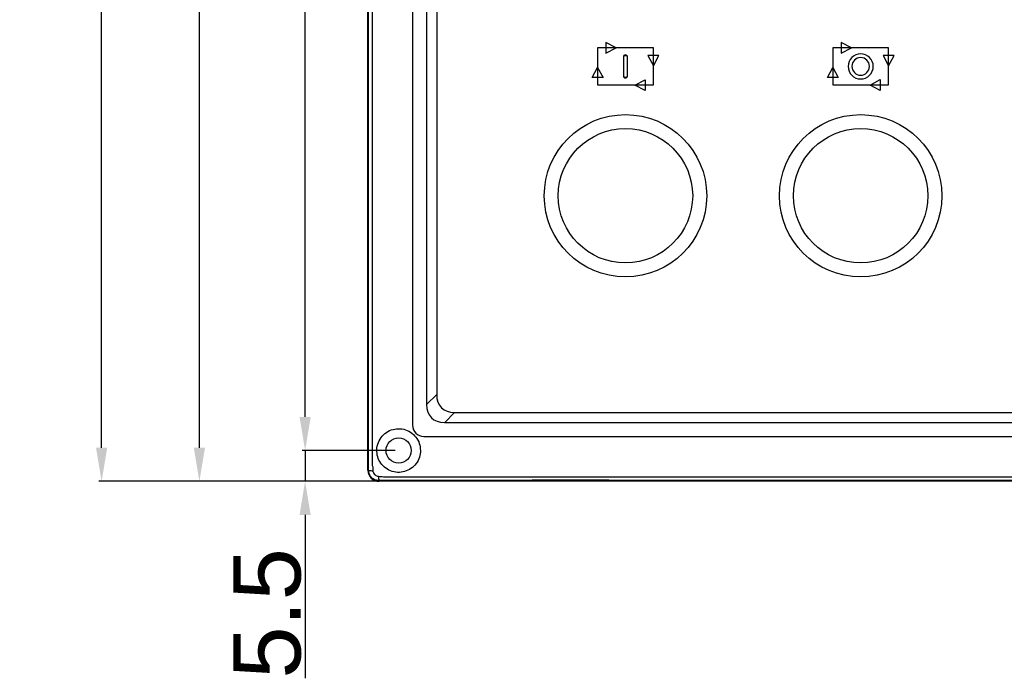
# Model space of a CAD drawing. Header units: millimetres. Extents: x 7099 to 9560, y -2357 to -1635.
# Tile 2 of 85: x 7099 to 7274, y -2184 to -2067. Entities that reach past the tile are written whole.
import ezdxf

# ---------------------------------------------------------------- set-up
doc = ezdxf.new("R2010")
doc.units = ezdxf.units.MM
doc.header["$LTSCALE"] = 3
doc.header["$PDSIZE"] = -1
doc.styles.get("Standard").update_dxf_attribs({"font": 'arial.ttf', "height": 12})
doc.dimstyles.new('ISO-25', dxfattribs={"dimtxt": 12, "dimasz": 6, "dimexe": 0.5, "dimexo": 0.625, "dimtad": 1, "dimdec": 1, "dimdsep": 46, "dimtxsty": 'Standard', "dimcen": 0, "dimclrd": 256, "dimclre": 256, "dimadec": 0, "dimazin": 0, "dimtfac": 1, "dimtdec": 1, "dimtmove": 0, "dimatfit": 3, "dimfxl": 1, "dimlwd": 30, "dimlwe": 30, "dimarcsym": 0})

# ---------------------------------------------------------------- blocks, each defined once
blk = doc.blocks.new('*D254')
at = {"lineweight": 30}
for p, q in [((7149.53, -2137.72), (7149.53, -2131.72)), ((7165.61, -2143.72), (7149.03, -2143.72)), ((7149.53, -2143.72), (7149.53, -2149.22)), ((7162.11, -2149.22), (7149.03, -2149.22)), ((7149.53, -2155.22), (7149.53, -2184.41))]:
    blk.add_line(p, q, dxfattribs=at)
for points in [[(7148.53, -2137.72), (7150.53, -2137.72), (7149.53, -2143.72)], [(7148.53, -2155.22), (7150.53, -2155.22), (7149.53, -2149.22)]]:
    blk.add_solid(points)
at = {"layer": 'Defpoints', "color": 0}
for p in [(7166.23, -2143.72), (7149.53, -2149.22), (7162.73, -2149.22)]:
    blk.add_point(p, dxfattribs=at)
at = {"color": 0, "insert": (7142.8, -2172.81), "char_height": 12, "attachment_point": 5, "rotation": 90}
blk.add_mtext('5.5', dxfattribs=at)
blk = doc.blocks.new('*D255')
at = {"lineweight": 30}
for p, q in [((7165.61, -1954.72), (7149.03, -1954.72)), ((7149.53, -2137.72), (7149.53, -1960.72)), ((7165.61, -2143.72), (7149.03, -2143.72))]:
    blk.add_line(p, q, dxfattribs=at)
for points in [[(7148.53, -1960.72), (7150.53, -1960.72), (7149.53, -1954.72)], [(7148.53, -2137.72), (7150.53, -2137.72), (7149.53, -2143.72)]]:
    blk.add_solid(points)
at = {"layer": 'Defpoints', "color": 0}
for p in [(7149.53, -1954.72), (7166.23, -1954.72), (7166.23, -2143.72)]:
    blk.add_point(p, dxfattribs=at)
at = {"color": 0, "insert": (7142.78, -2049.22), "char_height": 12, "attachment_point": 5, "rotation": 90}
blk.add_mtext('189', dxfattribs=at)
blk = doc.blocks.new('*D258')
at = {"lineweight": 30}
for p, q in [((7162.11, -1949.22), (7130.15, -1949.22)), ((7130.65, -2143.22), (7130.65, -1955.22)), ((7162.11, -2149.22), (7130.15, -2149.22))]:
    blk.add_line(p, q, dxfattribs=at)
for points in [[(7129.65, -1955.22), (7131.65, -1955.22), (7130.65, -1949.22)], [(7129.65, -2143.22), (7131.65, -2143.22), (7130.65, -2149.22)]]:
    blk.add_solid(points)
at = {"layer": 'Defpoints', "color": 0}
for p in [(7130.65, -1949.22), (7162.73, -1949.22), (7162.73, -2149.22)]:
    blk.add_point(p, dxfattribs=at)
at = {"color": 0, "insert": (7123.9, -2049.22), "char_height": 12, "attachment_point": 5, "rotation": 90}
blk.add_mtext('200', dxfattribs=at)
blk = doc.blocks.new('*D260')
at = {"lineweight": 30}
for p, q in [((7162.11, -1749.22), (7112.69, -1749.22)), ((7113.19, -2143.22), (7113.19, -1755.22)), ((7162.11, -2149.22), (7112.69, -2149.22))]:
    blk.add_line(p, q, dxfattribs=at)
for points in [[(7112.19, -1755.22), (7114.19, -1755.22), (7113.19, -1749.22)], [(7112.19, -2143.22), (7114.19, -2143.22), (7113.19, -2149.22)]]:
    blk.add_solid(points)
at = {"layer": 'Defpoints', "color": 0}
for p in [(7113.19, -1749.22), (7162.73, -1749.22), (7162.73, -2149.22)]:
    blk.add_point(p, dxfattribs=at)
at = {"color": 0, "insert": (7106.44, -1949.22), "char_height": 12, "attachment_point": 5, "rotation": 90}
blk.add_mtext('400', dxfattribs=at)

msp = doc.modelspace()

# ---------------------------------------------------------------- linework, layer by layer
at = {"linetype": 'Continuous', "lineweight": 30}
for p, q in [((7160.73, -2147.22), (7160.73, -1951.22)), ((7168.73, -1959.22), (7168.73, -2139.22)), ((7171.23, -1962.93), (7171.23, -2135.51)), ((7173.02, -1964.72), (7173.02, -2133.72)), ((7171.23, -2135.51), (7173.02, -2133.72)), ((7176.23, -2136.93), (7174.45, -2138.72)), ((7176.23, -2136.93), (7545.23, -2136.93)), ((7174.45, -2138.72), (7547.02, -2138.72)), ((7170.73, -2141.22), (7357.74, -2141.22)), ((7160.73, -2147.22), (7160.86, -2147.22)), ((7162.73, -2149.22), (7162.73, -2149.1)), ((7558.73, -2149.22), (7162.73, -2149.22))]:
    msp.add_line(p, q, dxfattribs=at)
at = {"linetype": 'Continuous', "lineweight": 30, "flags": 128}
for points in [[(7161.53, -1952.04), (7161.53, -1952.04), (7161.53, -1954.04), (7161.53, -1962.04), (7161.53, -1994.04), (7161.53, -2122.04), (7161.53, -2135.59), (7161.53, -2146.4), (7161.53, -2146.4)], [(7163.52, -2148.42), (7163.52, -2148.42), (7165.52, -2148.42), (7173.52, -2148.42), (7205.52, -2148.42), (7333.52, -2148.42), (7557.94, -2148.42), (7557.94, -2148.42)]]:
    msp.add_lwpolyline(points, dxfattribs=at)
at = {"linetype": 'Continuous', "lineweight": 30}
for centre, radius in [((7206.73, -2098.22), 14.5), ((7248.73, -2098.22), 14.5), ((7206.73, -2098.22), 12), ((7248.73, -2098.22), 12), ((7166.23, -2143.72), 2.25)]:
    msp.add_circle(centre, radius, dxfattribs=at)
for centre, radius, start, end in [((7170.73, -2139.22), 2, 180.0011, 269.9989), ((7162.73, -2147.22), 2, 180, 270), ((7161.49, -2145.47), 1.86, 250.2216, 274.2803), ((7164.53, -2148.47), 1.91, 175.8201, 199.2863)]:
    msp.add_arc(centre, radius, start, end, dxfattribs=at)
for centre in [(7180.8, -2129.15), (7179.01, -2130.94)]:
    msp.add_ellipse(centre, major_axis=(6.93, 6.93), ratio=0.510274, start_param=2.66976, end_param=3.613425, dxfattribs=at)
for points, knots in [([(7160.86, -2147.22), (7160.86, -2146.25), (7160.86, -2144.32), (7160.86, -2140.44), (7160.86, -2125.78), (7160.85, -2087.24), (7160.85, -2045.66), (7160.86, -2015.23), (7160.87, -2009.66), (7160.87, -2009.06)], [0, 0, 0, 0, 0.021012, 0.042076, 0.084176, 0.339329, 0.878968, 0.987014, 1, 1, 1, 1]), ([(7203.25, -2070.83), (7203.25, -2070.83), (7205.06, -2071.8), (7205.06, -2071.8), (7205.06, -2071.8), (7205.06, -2071.8), (7203.25, -2072.76), (7203.25, -2072.76), (7203.25, -2072.76), (7203.25, -2072.76), (7203.25, -2070.83), (7203.25, -2070.83)], [0, 0, 0, 0, 0.25, 0.25, 0.25, 0.25, 0.5, 0.5, 0.5, 0.5, 1, 1, 1, 1]), ([(7245.25, -2070.82), (7245.25, -2070.82), (7247.06, -2071.79), (7247.06, -2071.79), (7247.06, -2071.79), (7247.06, -2071.79), (7245.25, -2072.76), (7245.25, -2072.76), (7245.25, -2072.76), (7245.25, -2072.76), (7245.25, -2070.82), (7245.25, -2070.82)], [0, 0, 0, 0, 0.25, 0.25, 0.25, 0.25, 0.5, 0.5, 0.5, 0.5, 1, 1, 1, 1]), ([(7201.76, -2071.8), (7201.76, -2071.8), (7211.71, -2071.8), (7211.71, -2071.8), (7211.71, -2071.8), (7211.71, -2071.8), (7211.71, -2078.43), (7211.71, -2078.43), (7211.71, -2078.43), (7211.71, -2078.43), (7201.76, -2078.43), (7201.76, -2078.43), (7201.76, -2078.43), (7201.76, -2078.43), (7201.76, -2071.8), (7201.76, -2071.8)], [0, 0, 0, 0, 0.2, 0.2, 0.2, 0.2, 0.4, 0.4, 0.4, 0.4, 0.6, 0.6, 0.6, 0.6, 1, 1, 1, 1]), ([(7243.76, -2071.79), (7243.76, -2071.79), (7253.71, -2071.79), (7253.71, -2071.79), (7253.71, -2071.79), (7253.71, -2071.79), (7253.71, -2078.42), (7253.71, -2078.42), (7253.71, -2078.42), (7253.71, -2078.42), (7243.76, -2078.42), (7243.76, -2078.42), (7243.76, -2078.42), (7243.76, -2078.42), (7243.76, -2071.79), (7243.76, -2071.79)], [0, 0, 0, 0, 0.2, 0.2, 0.2, 0.2, 0.4, 0.4, 0.4, 0.4, 0.6, 0.6, 0.6, 0.6, 1, 1, 1, 1]), ([(7206.73, -2073.07), (7206.84, -2073.07), (7206.93, -2073.1), (7207, -2073.16), (7207, -2073.16), (7207.07, -2073.23), (7207.11, -2073.31), (7207.11, -2073.41), (7207.11, -2073.41), (7207.11, -2073.41), (7207.11, -2076.82), (7207.11, -2076.82), (7207.11, -2076.82), (7207.11, -2076.92), (7207.07, -2077), (7207, -2077.06), (7207, -2077.06), (7206.93, -2077.12), (7206.84, -2077.16), (7206.73, -2077.16), (7206.73, -2077.16), (7206.63, -2077.16), (7206.53, -2077.12), (7206.46, -2077.06), (7206.46, -2077.06), (7206.39, -2077), (7206.35, -2076.92), (7206.35, -2076.82), (7206.35, -2076.82), (7206.35, -2076.82), (7206.35, -2073.41), (7206.35, -2073.41), (7206.35, -2073.41), (7206.35, -2073.31), (7206.39, -2073.23), (7206.46, -2073.16), (7206.46, -2073.16), (7206.53, -2073.1), (7206.63, -2073.07), (7206.73, -2073.07)], [0, 0, 0, 0, 0.090909, 0.090909, 0.090909, 0.090909, 0.181818, 0.181818, 0.181818, 0.181818, 0.272727, 0.272727, 0.272727, 0.272727, 0.363636, 0.363636, 0.363636, 0.363636, 0.454545, 0.454545, 0.454545, 0.454545, 0.545455, 0.545455, 0.545455, 0.545455, 0.636364, 0.636364, 0.636364, 0.636364, 0.727273, 0.727273, 0.727273, 0.727273, 0.818182, 0.818182, 0.818182, 0.818182, 1, 1, 1, 1]), ([(7206.73, -2073.1), (7206.92, -2073.1), (7207.08, -2073.24), (7207.08, -2073.41), (7207.08, -2073.41), (7207.08, -2073.41), (7207.08, -2076.82), (7207.08, -2076.82), (7207.08, -2076.82), (7207.08, -2076.99), (7206.92, -2077.12), (7206.73, -2077.12), (7206.73, -2077.12), (7206.54, -2077.12), (7206.39, -2076.99), (7206.39, -2076.82), (7206.39, -2076.82), (7206.39, -2076.82), (7206.39, -2073.41), (7206.39, -2073.41), (7206.39, -2073.41), (7206.39, -2073.24), (7206.54, -2073.1), (7206.73, -2073.1)], [0, 0, 0, 0, 0.142857, 0.142857, 0.142857, 0.142857, 0.285714, 0.285714, 0.285714, 0.285714, 0.428571, 0.428571, 0.428571, 0.428571, 0.571429, 0.571429, 0.571429, 0.571429, 0.714286, 0.714286, 0.714286, 0.714286, 1, 1, 1, 1]), ([(7206.95, -2073.22), (7206.9, -2073.17), (7206.82, -2073.14), (7206.73, -2073.14), (7206.73, -2073.14), (7206.65, -2073.14), (7206.57, -2073.17), (7206.51, -2073.22), (7206.51, -2073.22), (7206.46, -2073.27), (7206.43, -2073.33), (7206.43, -2073.41), (7206.43, -2073.41), (7206.43, -2073.41), (7206.43, -2076.82), (7206.43, -2076.82), (7206.43, -2076.82), (7206.43, -2076.89), (7206.46, -2076.96), (7206.51, -2077.01), (7206.51, -2077.01), (7206.57, -2077.06), (7206.65, -2077.09), (7206.73, -2077.09), (7206.73, -2077.09), (7206.82, -2077.09), (7206.9, -2077.06), (7206.95, -2077.01), (7206.95, -2077.01), (7207, -2076.96), (7207.04, -2076.89), (7207.04, -2076.82), (7207.04, -2076.82), (7207.04, -2076.82), (7207.04, -2073.41), (7207.04, -2073.41), (7207.04, -2073.41), (7207.04, -2073.33), (7207, -2073.27), (7206.95, -2073.22)], [0, 0, 0, 0, 0.090909, 0.090909, 0.090909, 0.090909, 0.181818, 0.181818, 0.181818, 0.181818, 0.272727, 0.272727, 0.272727, 0.272727, 0.363636, 0.363636, 0.363636, 0.363636, 0.454545, 0.454545, 0.454545, 0.454545, 0.545455, 0.545455, 0.545455, 0.545455, 0.636364, 0.636364, 0.636364, 0.636364, 0.727273, 0.727273, 0.727273, 0.727273, 0.818182, 0.818182, 0.818182, 0.818182, 1, 1, 1, 1]), ([(7212.68, -2073.17), (7212.68, -2073.17), (7211.71, -2074.99), (7211.71, -2074.99), (7211.71, -2074.99), (7211.71, -2074.99), (7210.74, -2073.17), (7210.74, -2073.17), (7210.74, -2073.17), (7210.74, -2073.17), (7212.68, -2073.17), (7212.68, -2073.17)], [0, 0, 0, 0, 0.25, 0.25, 0.25, 0.25, 0.5, 0.5, 0.5, 0.5, 1, 1, 1, 1]), ([(7248.73, -2072.87), (7249.97, -2072.87), (7250.98, -2073.88), (7250.98, -2075.11), (7250.98, -2075.11), (7250.98, -2076.35), (7249.97, -2077.36), (7248.73, -2077.36), (7248.73, -2077.36), (7247.49, -2077.36), (7246.49, -2076.35), (7246.49, -2075.11), (7246.49, -2075.11), (7246.49, -2073.88), (7247.49, -2072.87), (7248.73, -2072.87)], [0, 0, 0, 0, 0.2, 0.2, 0.2, 0.2, 0.4, 0.4, 0.4, 0.4, 0.6, 0.6, 0.6, 0.6, 1, 1, 1, 1]), ([(7248.73, -2073.54), (7249.6, -2073.54), (7250.3, -2074.25), (7250.3, -2075.11), (7250.3, -2075.11), (7250.3, -2075.98), (7249.6, -2076.68), (7248.73, -2076.68), (7248.73, -2076.68), (7247.86, -2076.68), (7247.16, -2075.98), (7247.16, -2075.11), (7247.16, -2075.11), (7247.16, -2074.25), (7247.86, -2073.54), (7248.73, -2073.54)], [0, 0, 0, 0, 0.2, 0.2, 0.2, 0.2, 0.4, 0.4, 0.4, 0.4, 0.6, 0.6, 0.6, 0.6, 1, 1, 1, 1]), ([(7254.68, -2073.16), (7254.68, -2073.16), (7253.71, -2074.98), (7253.71, -2074.98), (7253.71, -2074.98), (7253.71, -2074.98), (7252.74, -2073.16), (7252.74, -2073.16), (7252.74, -2073.16), (7252.74, -2073.16), (7254.68, -2073.16), (7254.68, -2073.16)], [0, 0, 0, 0, 0.25, 0.25, 0.25, 0.25, 0.5, 0.5, 0.5, 0.5, 1, 1, 1, 1]), ([(7202.72, -2077.12), (7202.72, -2077.12), (7201.76, -2075.31), (7201.76, -2075.31), (7201.76, -2075.31), (7201.76, -2075.31), (7200.79, -2077.12), (7200.79, -2077.12), (7200.79, -2077.12), (7200.79, -2077.12), (7202.72, -2077.12), (7202.72, -2077.12)], [0, 0, 0, 0, 0.25, 0.25, 0.25, 0.25, 0.5, 0.5, 0.5, 0.5, 1, 1, 1, 1]), ([(7244.72, -2077.12), (7244.72, -2077.12), (7243.76, -2075.3), (7243.76, -2075.3), (7243.76, -2075.3), (7243.76, -2075.3), (7242.79, -2077.12), (7242.79, -2077.12), (7242.79, -2077.12), (7242.79, -2077.12), (7244.72, -2077.12), (7244.72, -2077.12)], [0, 0, 0, 0, 0.25, 0.25, 0.25, 0.25, 0.5, 0.5, 0.5, 0.5, 1, 1, 1, 1]), ([(7210.23, -2077.48), (7210.23, -2077.48), (7208.42, -2078.45), (7208.42, -2078.45), (7208.42, -2078.45), (7208.42, -2078.45), (7210.23, -2079.42), (7210.23, -2079.42), (7210.23, -2079.42), (7210.23, -2079.42), (7210.23, -2077.48), (7210.23, -2077.48)], [0, 0, 0, 0, 0.25, 0.25, 0.25, 0.25, 0.5, 0.5, 0.5, 0.5, 1, 1, 1, 1]), ([(7252.23, -2077.47), (7252.23, -2077.47), (7250.42, -2078.44), (7250.42, -2078.44), (7250.42, -2078.44), (7250.42, -2078.44), (7252.23, -2079.41), (7252.23, -2079.41), (7252.23, -2079.41), (7252.23, -2079.41), (7252.23, -2077.47), (7252.23, -2077.47)], [0, 0, 0, 0, 0.25, 0.25, 0.25, 0.25, 0.5, 0.5, 0.5, 0.5, 1, 1, 1, 1]), ([(7170.13, -2143.72), (7170.09, -2143.29), (7170.01, -2142.43), (7169.35, -2141.27), (7168.38, -2140.38), (7167.16, -2139.86), (7165.85, -2139.77), (7164.58, -2140.11), (7163.48, -2140.85), (7162.68, -2141.94), (7162.29, -2143.22), (7162.35, -2144.53), (7162.81, -2145.74), (7163.65, -2146.74), (7164.77, -2147.41), (7166.03, -2147.69), (7167.31, -2147.54), (7168.48, -2146.99), (7169.41, -2146.09), (7170.02, -2144.96), (7170.1, -2144.12), (7170.13, -2143.72)], [0, 0, 0, 0, 0.052715, 0.105442, 0.158235, 0.211573, 0.264217, 0.317257, 0.371459, 0.426518, 0.480668, 0.532743, 0.583906, 0.636892, 0.689112, 0.740883, 0.792576, 0.843887, 0.896704, 0.951351, 1, 1, 1, 1]), ([(7161.53, -2146.4), (7161.53, -2146.4), (7161.67, -2146.68), (7161.65, -2147), (7161.63, -2147.33)], [0, 0, 0, 0, 0.000072, 1, 1, 1, 1]), ([(7162.73, -2149.1), (7162.52, -2149.08), (7162.11, -2149.04), (7161.55, -2148.72), (7161.12, -2148.25), (7160.89, -2147.73), (7160.87, -2147.37), (7160.86, -2147.22)], [0, 0, 0, 0, 0.211997, 0.424387, 0.636536, 0.848477, 1, 1, 1, 1]), ([(7161.63, -2147.33), (7161.64, -2147.4), (7161.66, -2147.59), (7161.79, -2147.86), (7162.02, -2148.1), (7162.31, -2148.28), (7162.52, -2148.31), (7162.63, -2148.33)], [0, 0, 0, 0, 0.149049, 0.361536, 0.576374, 0.790342, 1, 1, 1, 1]), ([(7162.63, -2148.33), (7162.93, -2148.34), (7163.23, -2148.34), (7163.52, -2148.42), (7163.52, -2148.42)], [0, 0, 0, 0, 0.9999314, 1, 1, 1, 1]), ([(7244.81, -2149.08), (7239.91, -2149.08), (7229.39, -2149.07), (7213.25, -2149.05), (7196.38, -2149.04), (7179.52, -2149.05), (7168.33, -2149.08), (7162.73, -2149.1)], [0, 0, 0, 0, 0.178857, 0.384542, 0.589954, 0.795009, 1, 1, 1, 1]), ([(7558.73, -2149.1), (7557.76, -2149.1), (7555.82, -2149.09), (7551.92, -2149.1), (7536.86, -2149.09), (7474.24, -2149.1), (7379.85, -2149.09), (7291.98, -2149.1), (7251.9, -2149.09), (7245.54, -2149.09), (7244.81, -2149.08)], [0, 0, 0, 0, 0.009291, 0.018605, 0.037219, 0.15318, 0.617023, 0.939231, 0.99298, 1, 1, 1, 1])]:
    msp.add_open_spline(points, degree=3, knots=knots, dxfattribs=at)

# ---------------------------------------------------------------- dimensions: what is measured, and where the dimension line sits
for base, p1, p2, picture, middle in [((7113.19, -1749.22), (7162.73, -2149.22), (7162.73, -1749.22), '*D260', (7106.44, -1949.22)), ((7130.65, -1949.22), (7162.73, -2149.22), (7162.73, -1949.22), '*D258', (7123.9, -2049.22)), ((7149.53, -1954.72), (7166.23, -2143.72), (7166.23, -1954.72), '*D255', (7142.78, -2049.22)), ((7149.53, -2149.22), (7166.23, -2143.72), (7162.73, -2149.22), '*D254', (7142.8, -2172.81))]:
    dim = msp.add_linear_dim(base=base, p1=p1, p2=p2, angle=90, dimstyle='ISO-25')
    dim.commit()
    dim.dimension.update_dxf_attribs({"geometry": picture, "text_midpoint": middle})

doc.saveas('drawing.dxf')
